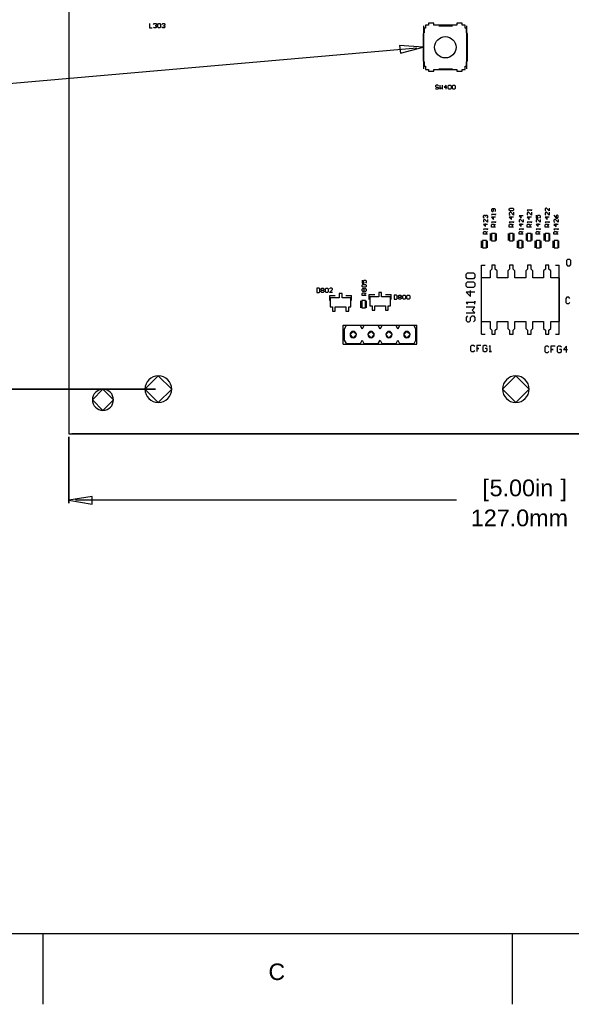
# Model space of a CAD drawing. Header units: inches. Extents: x 0 to 420, y -297 to 0.
# Tile 2 of 41: x 140 to 218, y -297 to -157. Entities that reach past the tile are written whole.
import ezdxf

# ---------------------------------------------------------------- set-up
doc = ezdxf.new("R2010")
doc.units = ezdxf.units.IN
doc.header["$MEASUREMENT"] = 0
doc.styles.add('Arial0', font='arial.ttf', dxfattribs={"height": 3.644212})

msp = doc.modelspace()

# ---------------------------------------------------------------- linework, layer by layer
at = {"color": 18, "true_color": 0x000000}
for p, q in [((147, -63.6), (147, -216)), ((158.43, -157.75), (158.43, -158.35)), ((159.03, -157.85), (159.13, -157.75)), ((159.13, -157.75), (159.33, -157.75)), ((159.33, -157.75), (159.43, -157.85)), ((159.43, -157.95), (159.33, -158.05)), ((159.43, -157.85), (159.43, -157.95)), ((159.43, -157.95), (159.43, -157.95)), ((159.43, -157.95), (159.43, -157.95)), ((159.43, -157.95), (159.43, -157.95)), ((159.62, -157.85), (159.72, -157.75)), ((159.62, -158.25), (159.62, -157.85)), ((159.72, -157.75), (159.92, -157.75)), ((159.92, -157.75), (160.02, -157.85)), ((160.02, -157.85), (160.02, -158.25)), ((160.22, -157.85), (160.32, -157.75)), ((160.32, -157.75), (160.52, -157.75)), ((160.52, -157.75), (160.62, -157.85)), ((160.62, -157.95), (160.52, -158.05)), ((160.62, -157.85), (160.62, -157.95)), ((160.62, -157.95), (160.62, -157.95)), ((160.62, -157.95), (160.62, -157.95)), ((160.62, -157.95), (160.62, -157.95)), ((198.1, -157.95), (197.68, -157.95)), ((197.68, -157.95), (197.68, -158.4)), ((198.85, -157.7), (198.1, -157.7)), ((198.1, -157.7), (198.1, -157.95)), ((198.85, -157.95), (198.85, -157.7)), ((202.1, -157.95), (198.85, -157.95)), ((202.85, -157.7), (202.1, -157.7)), ((202.1, -157.7), (202.1, -157.95)), ((202.85, -157.95), (202.85, -157.7)), ((203.28, -157.95), (202.85, -157.95)), ((203.28, -158.4), (203.28, -157.95)), ((158.43, -158.35), (158.83, -158.35)), ((159.13, -158.35), (159.03, -158.25)), ((159.33, -158.35), (159.13, -158.35)), ((159.33, -158.05), (159.23, -158.05)), ((159.23, -158.05), (159.33, -158.05)), ((159.33, -158.05), (159.43, -158.15)), ((159.43, -158.25), (159.33, -158.35)), ((159.43, -158.15), (159.43, -158.25)), ((159.72, -158.35), (159.62, -158.25)), ((159.92, -158.35), (159.72, -158.35)), ((160.02, -158.25), (159.92, -158.35)), ((160.32, -158.35), (160.22, -158.25)), ((160.52, -158.35), (160.32, -158.35)), ((160.52, -158.05), (160.42, -158.05)), ((160.42, -158.05), (160.52, -158.05)), ((160.52, -158.05), (160.62, -158.15)), ((160.62, -158.25), (160.52, -158.35)), ((160.62, -158.15), (160.62, -158.25)), ((197.34, -159.3), (197.33, -159.3)), ((197.33, -159.3), (197.33, -162.9)), ((197.36, -159.14), (197.34, -159.17)), ((197.34, -159.17), (197.34, -159.2)), ((197.34, -159.2), (197.34, -159.3)), ((197.37, -159.11), (197.36, -159.14)), ((197.4, -159.08), (197.37, -159.11)), ((197.43, -159.07), (197.4, -159.08)), ((197.43, -164.15), (197.43, -158.05)), ((197.46, -159.05), (197.43, -159.07)), ((197.48, -159.05), (197.46, -159.05)), ((197.68, -158.4), (197.48, -158.4)), ((197.48, -158.4), (197.48, -159.05)), ((199.58, -158.05), (201.48, -158.05)), ((203.48, -158.4), (203.28, -158.4)), ((203.48, -159.05), (203.48, -158.4)), ((203.49, -159.05), (203.48, -159.05)), ((203.52, -159.07), (203.49, -159.05)), ((203.52, -164.15), (203.52, -158.05)), ((203.55, -159.08), (203.52, -159.07)), ((203.58, -159.11), (203.55, -159.08)), ((203.59, -159.14), (203.58, -159.11)), ((203.61, -159.17), (203.59, -159.14)), ((203.61, -159.2), (203.61, -159.17)), ((203.61, -159.3), (203.61, -159.2)), ((203.62, -159.3), (203.61, -159.3)), ((203.62, -162.9), (203.62, -159.3)), ((197.33, -162.9), (197.34, -162.9)), ((197.34, -162.9), (197.34, -163)), ((197.34, -163), (197.34, -163.03)), ((197.34, -163.03), (197.36, -163.07)), ((197.36, -163.07), (197.37, -163.09)), ((197.37, -163.09), (197.4, -163.12)), ((197.4, -163.12), (197.43, -163.14)), ((197.43, -163.14), (197.46, -163.15)), ((197.46, -163.15), (197.48, -163.15)), ((197.48, -163.15), (197.48, -163.8)), ((203.48, -163.8), (203.48, -163.15)), ((203.48, -163.15), (203.49, -163.15)), ((203.49, -163.15), (203.52, -163.14)), ((203.52, -163.14), (203.55, -163.12)), ((203.55, -163.12), (203.58, -163.09)), ((203.58, -163.09), (203.59, -163.07)), ((203.59, -163.07), (203.61, -163.03)), ((203.61, -163), (203.61, -162.9)), ((203.61, -162.9), (203.62, -162.9)), ((203.61, -163.03), (203.61, -163)), ((197.48, -163.8), (197.68, -163.8)), ((197.68, -163.8), (197.68, -164.25)), ((197.68, -164.25), (198.1, -164.25)), ((198.1, -164.25), (198.1, -164.5)), ((198.1, -164.5), (198.85, -164.5)), ((198.85, -164.5), (198.85, -164.25)), ((198.85, -164.25), (202.1, -164.25)), ((199.58, -164.15), (201.48, -164.15)), ((202.1, -164.25), (202.1, -164.5)), ((202.1, -164.5), (202.85, -164.5)), ((202.85, -164.5), (202.85, -164.25)), ((202.85, -164.25), (203.28, -164.25)), ((203.28, -164.25), (203.28, -163.8)), ((203.28, -163.8), (203.48, -163.8)), ((199.2, -166.48), (199.1, -166.58)), ((199.1, -166.58), (199.1, -166.68)), ((199.1, -166.68), (199.2, -166.78)), ((199.2, -167.07), (199.1, -166.97)), ((199.4, -166.48), (199.2, -166.48)), ((199.2, -166.78), (199.4, -166.78)), ((199.4, -167.07), (199.2, -167.07)), ((199.5, -166.58), (199.4, -166.48)), ((199.4, -166.78), (199.5, -166.87)), ((199.5, -166.97), (199.4, -167.07)), ((199.5, -166.87), (199.5, -166.97)), ((199.7, -166.48), (199.7, -167.07)), ((199.7, -167.07), (199.9, -166.87)), ((199.9, -166.87), (200.1, -167.07)), ((200.1, -167.07), (200.1, -166.48)), ((200.6, -166.48), (200.3, -166.78)), ((200.3, -166.78), (200.7, -166.78)), ((200.6, -167.07), (200.6, -166.48)), ((200.9, -166.58), (201, -166.48)), ((200.9, -166.97), (200.9, -166.58)), ((201, -167.07), (200.9, -166.97)), ((201, -166.48), (201.2, -166.48)), ((201.2, -167.07), (201, -167.07)), ((201.2, -166.48), (201.3, -166.58)), ((201.3, -166.97), (201.2, -167.07)), ((201.3, -166.58), (201.3, -166.97)), ((201.5, -166.58), (201.6, -166.48)), ((201.5, -166.97), (201.5, -166.58)), ((201.6, -167.07), (201.5, -166.97)), ((201.6, -166.48), (201.8, -166.48)), ((201.8, -167.07), (201.6, -167.07)), ((201.8, -166.48), (201.9, -166.58)), ((201.9, -166.97), (201.8, -167.07)), ((201.9, -166.58), (201.9, -166.97)), ((207.13, -184.04), (207.03, -184.14)), ((207.03, -184.14), (207.03, -184.34)), ((207.03, -184.34), (207.13, -184.44)), ((207.52, -184.04), (207.13, -184.04)), ((207.13, -184.44), (207.23, -184.44)), ((207.23, -184.44), (207.32, -184.34)), ((207.32, -184.34), (207.32, -184.04)), ((207.62, -184.14), (207.52, -184.04)), ((207.52, -184.44), (207.62, -184.34)), ((207.62, -184.34), (207.62, -184.14)), ((209.57, -184.04), (209.67, -183.94)), ((209.57, -184.24), (209.57, -184.04)), ((209.67, -184.34), (209.57, -184.24)), ((209.67, -184.54), (209.57, -184.64)), ((209.67, -183.94), (210.06, -183.94)), ((210.06, -184.34), (209.67, -184.34)), ((209.77, -184.54), (209.67, -184.54)), ((210.16, -184.94), (209.77, -184.54)), ((210.06, -183.94), (210.16, -184.04)), ((210.16, -184.24), (210.06, -184.34)), ((210.16, -184.04), (210.16, -184.24)), ((210.16, -184.54), (210.16, -184.94)), ((212.7, -184.24), (212.11, -184.24)), ((212.11, -184.24), (212.11, -184.24)), ((212.11, -184.24), (212.21, -184.34)), ((212.21, -184.54), (212.11, -184.64)), ((212.31, -184.54), (212.21, -184.54)), ((212.7, -184.94), (212.31, -184.54)), ((212.7, -184.34), (212.7, -184.14)), ((212.7, -184.14), (212.7, -184.24)), ((212.7, -184.54), (212.7, -184.94)), ((214.75, -183.94), (214.65, -184.04)), ((214.65, -184.04), (214.65, -184.24)), ((214.65, -184.24), (214.75, -184.34)), ((214.75, -184.54), (214.65, -184.64)), ((214.85, -183.94), (214.75, -183.94)), ((214.85, -184.54), (214.75, -184.54)), ((215.24, -184.34), (214.85, -183.94)), ((215.24, -184.94), (214.85, -184.54)), ((215.24, -183.94), (215.24, -184.34)), ((215.24, -184.54), (215.24, -184.94)), ((205.88, -185.05), (205.98, -184.95)), ((205.88, -185.25), (205.88, -185.05)), ((205.98, -185.35), (205.88, -185.25)), ((205.98, -185.55), (205.88, -185.65)), ((205.88, -185.65), (205.88, -185.85)), ((205.88, -185.85), (205.98, -185.95)), ((205.98, -184.95), (206.08, -184.95)), ((206.08, -185.55), (205.98, -185.55)), ((206.08, -184.95), (206.08, -184.95)), ((206.08, -184.95), (206.08, -184.95)), ((206.08, -184.95), (206.08, -184.95)), ((206.08, -184.95), (206.18, -185.05)), ((206.48, -185.95), (206.08, -185.55)), ((206.18, -185.05), (206.28, -184.95)), ((206.18, -185.05), (206.18, -185.15)), ((206.18, -185.15), (206.18, -185.05)), ((206.28, -184.95), (206.38, -184.95)), ((206.38, -184.95), (206.48, -185.05)), ((206.48, -185.25), (206.38, -185.35)), ((206.48, -185.05), (206.48, -185.25)), ((206.48, -185.55), (206.48, -185.95)), ((207.62, -184.84), (207.03, -184.84)), ((207.03, -184.84), (207.03, -184.84)), ((207.03, -184.84), (207.13, -184.94)), ((207.62, -185.24), (207.03, -185.24)), ((207.03, -185.24), (207.32, -185.54)), ((207.62, -185.94), (207.03, -185.94)), ((207.03, -185.94), (207.03, -185.94)), ((207.03, -185.94), (207.13, -186.04)), ((207.32, -185.54), (207.32, -185.14)), ((207.62, -184.94), (207.62, -184.74)), ((207.62, -184.74), (207.62, -184.84)), ((207.62, -186.04), (207.62, -185.84)), ((207.62, -185.84), (207.62, -185.94)), ((209.57, -184.64), (209.57, -184.84)), ((209.57, -184.84), (209.67, -184.94)), ((210.16, -185.24), (209.57, -185.24)), ((209.57, -185.24), (209.86, -185.54)), ((210.16, -185.94), (209.57, -185.94)), ((209.57, -185.94), (209.57, -185.94)), ((209.57, -185.94), (209.67, -186.04)), ((209.86, -185.54), (209.86, -185.14)), ((210.16, -186.04), (210.16, -185.84)), ((210.16, -185.84), (210.16, -185.94)), ((211.56, -185.05), (210.96, -185.05)), ((210.96, -185.05), (211.26, -185.35)), ((211.06, -185.55), (210.96, -185.65)), ((210.96, -185.65), (210.96, -185.85)), ((210.96, -185.85), (211.06, -185.95)), ((211.16, -185.55), (211.06, -185.55)), ((211.56, -185.95), (211.16, -185.55)), ((211.26, -185.35), (211.26, -184.95)), ((211.56, -185.55), (211.56, -185.95)), ((212.11, -184.64), (212.11, -184.84)), ((212.11, -184.84), (212.21, -184.94)), ((212.7, -185.24), (212.11, -185.24)), ((212.11, -185.24), (212.4, -185.54)), ((212.7, -185.94), (212.11, -185.94)), ((212.11, -185.94), (212.11, -185.94)), ((212.11, -185.94), (212.21, -186.04)), ((212.4, -185.54), (212.4, -185.14)), ((212.7, -186.04), (212.7, -185.84)), ((212.7, -185.84), (212.7, -185.94)), ((213.38, -184.95), (213.38, -185.35)), ((213.38, -185.35), (213.67, -185.35)), ((213.48, -185.55), (213.38, -185.65)), ((213.38, -185.65), (213.38, -185.85)), ((213.38, -185.85), (213.48, -185.95)), ((213.58, -185.55), (213.48, -185.55)), ((213.58, -185.05), (213.67, -184.95)), ((213.58, -185.15), (213.58, -185.05)), ((213.67, -185.35), (213.58, -185.15)), ((213.97, -185.95), (213.58, -185.55)), ((213.67, -184.95), (213.87, -184.95)), ((213.87, -184.95), (213.97, -185.05)), ((213.97, -185.25), (213.87, -185.35)), ((213.97, -185.05), (213.97, -185.25)), ((213.97, -185.55), (213.97, -185.95)), ((214.65, -184.64), (214.65, -184.84)), ((214.65, -184.84), (214.75, -184.94)), ((215.24, -185.24), (214.65, -185.24)), ((214.65, -185.24), (214.94, -185.54)), ((215.24, -185.94), (214.65, -185.94)), ((214.65, -185.94), (214.65, -185.94)), ((214.65, -185.94), (214.75, -186.04)), ((214.94, -185.54), (214.94, -185.14)), ((215.24, -186.04), (215.24, -185.84)), ((215.24, -185.84), (215.24, -185.94)), ((215.92, -184.95), (216.02, -185.15)), ((216.02, -185.55), (215.92, -185.65)), ((215.92, -185.65), (215.92, -185.85)), ((215.92, -185.85), (216.02, -185.95)), ((216.02, -185.15), (216.21, -185.35)), ((216.12, -185.55), (216.02, -185.55)), ((216.51, -185.95), (216.12, -185.55)), ((216.31, -184.95), (216.21, -185.05)), ((216.21, -185.05), (216.21, -185.35)), ((216.21, -185.35), (216.41, -185.35)), ((216.41, -184.95), (216.31, -184.95)), ((216.51, -185.05), (216.41, -184.95)), ((216.41, -185.35), (216.51, -185.25)), ((216.51, -185.25), (216.51, -185.05)), ((216.51, -185.55), (216.51, -185.95)), ((206.48, -186.25), (205.88, -186.25)), ((205.88, -186.25), (206.18, -186.55)), ((206.48, -186.95), (205.88, -186.95)), ((205.88, -186.95), (205.88, -186.95)), ((205.88, -186.95), (205.98, -187.05)), ((205.88, -187.35), (205.98, -187.25)), ((205.98, -187.25), (206.18, -187.25)), ((206.18, -186.55), (206.18, -186.15)), ((206.18, -187.25), (206.28, -187.35)), ((206.28, -187.45), (206.48, -187.25)), ((206.48, -187.05), (206.48, -186.85)), ((206.48, -186.85), (206.48, -186.95)), ((207.03, -186.34), (207.13, -186.24)), ((207.03, -186.64), (207.03, -186.34)), ((207.62, -186.64), (207.03, -186.64)), ((207.13, -186.24), (207.32, -186.24)), ((207.32, -186.24), (207.42, -186.34)), ((207.42, -186.44), (207.62, -186.24)), ((207.42, -186.34), (207.42, -186.64)), ((209.57, -186.34), (209.67, -186.24)), ((209.57, -186.64), (209.57, -186.34)), ((210.16, -186.64), (209.57, -186.64)), ((209.67, -186.24), (209.86, -186.24)), ((209.86, -186.24), (209.96, -186.34)), ((209.96, -186.44), (210.16, -186.24)), ((209.96, -186.34), (209.96, -186.64)), ((211.56, -186.25), (210.96, -186.25)), ((210.96, -186.25), (211.26, -186.55)), ((211.56, -186.95), (210.96, -186.95)), ((210.96, -186.95), (210.96, -186.95)), ((210.96, -186.95), (211.06, -187.05)), ((210.96, -187.35), (211.06, -187.25)), ((211.06, -187.25), (211.26, -187.25)), ((211.26, -186.55), (211.26, -186.15)), ((211.26, -187.25), (211.36, -187.35)), ((211.36, -187.45), (211.56, -187.25)), ((211.56, -187.05), (211.56, -186.85)), ((211.56, -186.85), (211.56, -186.95)), ((212.11, -186.34), (212.21, -186.24)), ((212.11, -186.64), (212.11, -186.34)), ((212.7, -186.64), (212.11, -186.64)), ((212.21, -186.24), (212.4, -186.24)), ((212.4, -186.24), (212.5, -186.34)), ((212.5, -186.44), (212.7, -186.24)), ((212.5, -186.34), (212.5, -186.64)), ((213.97, -186.25), (213.38, -186.25)), ((213.38, -186.25), (213.67, -186.55)), ((213.97, -186.95), (213.38, -186.95)), ((213.38, -186.95), (213.38, -186.95)), ((213.38, -186.95), (213.48, -187.05)), ((213.38, -187.35), (213.48, -187.25)), ((213.48, -187.25), (213.67, -187.25)), ((213.67, -186.55), (213.67, -186.15)), ((213.67, -187.25), (213.77, -187.35)), ((213.77, -187.45), (213.97, -187.25)), ((213.97, -187.05), (213.97, -186.85)), ((213.97, -186.85), (213.97, -186.95)), ((214.65, -186.34), (214.75, -186.24)), ((214.65, -186.64), (214.65, -186.34)), ((215.24, -186.64), (214.65, -186.64)), ((214.75, -186.24), (214.94, -186.24)), ((214.94, -186.24), (215.04, -186.34)), ((215.04, -186.44), (215.24, -186.24)), ((215.04, -186.34), (215.04, -186.64)), ((216.51, -186.25), (215.92, -186.25)), ((215.92, -186.25), (216.21, -186.55)), ((216.51, -186.95), (215.92, -186.95)), ((215.92, -186.95), (215.92, -186.95)), ((215.92, -186.95), (216.02, -187.05)), ((215.92, -187.35), (216.02, -187.25)), ((216.02, -187.25), (216.21, -187.25)), ((216.21, -186.55), (216.21, -186.15)), ((216.21, -187.25), (216.31, -187.35)), ((216.31, -187.45), (216.51, -187.25)), ((216.51, -187.05), (216.51, -186.85)), ((216.51, -186.85), (216.51, -186.95)), ((205.64, -189.58), (205.64, -188.6)), ((206.33, -188.55), (205.78, -188.55)), ((205.78, -188.55), (205.78, -188.7)), ((205.78, -188.7), (205.78, -189.45)), ((205.88, -187.65), (205.88, -187.35)), ((206.48, -187.65), (205.88, -187.65)), ((206.28, -187.35), (206.28, -187.65)), ((206.33, -188.7), (206.33, -188.55)), ((206.33, -189.45), (206.33, -188.7)), ((206.46, -189.58), (206.46, -188.6)), ((206.91, -188.54), (206.91, -187.56)), ((207.6, -187.53), (207.05, -187.53)), ((207.05, -187.53), (207.05, -187.69)), ((207.05, -187.69), (207.05, -188.44)), ((207.05, -188.44), (207.05, -188.59)), ((207.05, -188.59), (207.6, -188.59)), ((207.6, -187.69), (207.6, -187.53)), ((207.6, -188.44), (207.6, -187.69)), ((207.6, -188.59), (207.6, -188.44)), ((207.73, -188.54), (207.73, -187.56)), ((209.45, -188.54), (209.45, -187.56)), ((210.14, -187.53), (209.59, -187.53)), ((209.59, -187.53), (209.59, -187.69)), ((209.59, -187.69), (209.59, -188.44)), ((209.59, -188.44), (209.59, -188.59)), ((209.59, -188.59), (210.14, -188.59)), ((210.14, -187.69), (210.14, -187.53)), ((210.14, -188.44), (210.14, -187.69)), ((210.14, -188.59), (210.14, -188.44)), ((210.27, -188.54), (210.27, -187.56)), ((210.72, -189.58), (210.72, -188.6)), ((211.41, -188.55), (210.86, -188.55)), ((210.86, -188.55), (210.86, -188.7)), ((210.86, -188.7), (210.86, -189.45)), ((210.96, -187.65), (210.96, -187.35)), ((211.56, -187.65), (210.96, -187.65)), ((211.36, -187.35), (211.36, -187.65)), ((211.41, -188.7), (211.41, -188.55)), ((211.41, -189.45), (211.41, -188.7)), ((211.54, -189.58), (211.54, -188.6)), ((211.99, -188.54), (211.99, -187.56)), ((212.68, -187.53), (212.13, -187.53)), ((212.13, -187.53), (212.13, -187.69)), ((212.13, -187.69), (212.13, -188.44)), ((212.13, -188.44), (212.13, -188.59)), ((212.13, -188.59), (212.68, -188.59)), ((212.68, -187.69), (212.68, -187.53)), ((212.68, -188.44), (212.68, -187.69)), ((212.68, -188.59), (212.68, -188.44)), ((212.81, -188.54), (212.81, -187.56)), ((213.26, -189.58), (213.26, -188.6)), ((213.38, -187.65), (213.38, -187.35)), ((213.97, -187.65), (213.38, -187.65)), ((213.95, -188.55), (213.4, -188.55)), ((213.4, -188.55), (213.4, -188.7)), ((213.4, -188.7), (213.4, -189.45)), ((213.77, -187.35), (213.77, -187.65)), ((213.95, -188.7), (213.95, -188.55)), ((213.95, -189.45), (213.95, -188.7)), ((214.08, -189.58), (214.08, -188.6)), ((214.53, -188.54), (214.53, -187.56)), ((215.22, -187.53), (214.67, -187.53)), ((214.67, -187.53), (214.67, -187.69)), ((214.67, -187.69), (214.67, -188.44)), ((214.67, -188.44), (214.67, -188.59)), ((214.67, -188.59), (215.22, -188.59)), ((215.22, -187.69), (215.22, -187.53)), ((215.22, -188.44), (215.22, -187.69)), ((215.22, -188.59), (215.22, -188.44)), ((215.35, -188.54), (215.35, -187.56)), ((215.8, -189.58), (215.8, -188.6)), ((215.92, -187.65), (215.92, -187.35)), ((216.51, -187.65), (215.92, -187.65)), ((216.49, -188.55), (215.94, -188.55)), ((215.94, -188.55), (215.94, -188.7)), ((215.94, -188.7), (215.94, -189.45)), ((216.31, -187.35), (216.31, -187.65)), ((216.49, -188.7), (216.49, -188.55)), ((216.49, -189.45), (216.49, -188.7)), ((216.62, -189.58), (216.62, -188.6)), ((205.78, -189.45), (205.78, -189.6)), ((205.78, -189.6), (206.33, -189.6)), ((206.33, -189.6), (206.33, -189.45)), ((210.86, -189.45), (210.86, -189.6)), ((210.86, -189.6), (211.41, -189.6)), ((211.41, -189.6), (211.41, -189.45)), ((213.4, -189.45), (213.4, -189.6)), ((213.4, -189.6), (213.95, -189.6)), ((213.95, -189.6), (213.95, -189.45)), ((215.94, -189.45), (215.94, -189.6)), ((215.94, -189.6), (216.49, -189.6)), ((216.49, -189.6), (216.49, -189.45)), ((217.85, -191.23), (217.7, -191.38)), ((217.7, -191.38), (217.7, -191.97)), ((218.15, -191.23), (217.85, -191.23)), ((218.3, -191.38), (218.15, -191.23)), ((218.3, -191.97), (218.3, -191.38)), ((205.64, -201.85), (205.64, -192.05)), ((205.64, -192.05), (206.14, -192.05)), ((207.08, -192.61), (206.83, -192.86)), ((206.83, -192.86), (206.83, -193.85)), ((207.58, -192.05), (207.08, -192.05)), ((207.08, -192.05), (207.08, -192.61)), ((207.58, -192.61), (207.58, -192.05)), ((207.83, -192.86), (207.58, -192.61)), ((207.83, -193.85), (207.83, -192.86)), ((209.62, -192.61), (209.37, -192.86)), ((209.37, -192.86), (209.37, -193.85)), ((210.12, -192.05), (209.62, -192.05)), ((209.62, -192.05), (209.62, -192.61)), ((210.12, -192.61), (210.12, -192.05)), ((210.37, -192.86), (210.12, -192.61)), ((210.37, -193.85), (210.37, -192.86)), ((212.16, -192.61), (211.91, -192.86)), ((211.91, -192.86), (211.91, -193.85)), ((212.66, -192.05), (212.16, -192.05)), ((212.16, -192.05), (212.16, -192.61)), ((212.66, -192.61), (212.66, -192.05)), ((212.91, -192.86), (212.66, -192.61)), ((212.91, -193.85), (212.91, -192.86)), ((214.7, -192.61), (214.45, -192.86)), ((214.45, -192.86), (214.45, -193.85)), ((215.2, -192.05), (214.7, -192.05)), ((214.7, -192.05), (214.7, -192.61)), ((215.2, -192.61), (215.2, -192.05)), ((215.45, -192.86), (215.2, -192.61)), ((215.45, -193.85), (215.45, -192.86)), ((216.14, -192.05), (216.64, -192.05)), ((216.64, -201.85), (216.64, -192.05)), ((217.7, -191.97), (217.85, -192.12)), ((217.85, -192.12), (218.15, -192.12)), ((218.15, -192.12), (218.3, -191.97)), ((188.65, -194.18), (188.65, -194.58)), ((188.85, -194.28), (188.95, -194.18)), ((188.85, -194.38), (188.85, -194.28)), ((188.95, -194.18), (189.15, -194.18)), ((189.15, -194.18), (189.25, -194.28)), ((189.25, -194.28), (189.25, -194.48)), ((203.43, -193.33), (203.64, -193.12)), ((203.43, -193.75), (203.43, -193.33)), ((203.64, -193.97), (203.43, -193.75)), ((203.64, -193.12), (204.48, -193.12)), ((204.48, -193.97), (203.64, -193.97)), ((204.48, -193.12), (204.69, -193.33)), ((204.69, -193.75), (204.48, -193.97)), ((204.69, -193.33), (204.69, -193.75)), ((206.83, -193.85), (205.59, -193.85)), ((205.59, -193.85), (205.59, -200.05)), ((209.37, -193.85), (207.83, -193.85)), ((211.91, -193.85), (210.37, -193.85)), ((214.45, -193.85), (212.91, -193.85)), ((216.69, -193.85), (215.45, -193.85)), ((216.69, -200.05), (216.69, -193.85)), ((182.23, -195.31), (182.23, -195.91)), ((182.53, -195.31), (182.23, -195.31)), ((182.63, -195.41), (182.53, -195.31)), ((182.63, -195.81), (182.63, -195.41)), ((182.83, -195.41), (182.93, -195.31)), ((182.83, -195.51), (182.83, -195.41)), ((182.93, -195.61), (182.83, -195.51)), ((182.83, -195.71), (182.93, -195.61)), ((182.83, -195.81), (182.83, -195.71)), ((182.93, -195.31), (183.13, -195.31)), ((182.93, -195.61), (183.13, -195.61)), ((183.13, -195.31), (183.23, -195.41)), ((183.23, -195.51), (183.13, -195.61)), ((183.13, -195.61), (183.23, -195.71)), ((183.23, -195.41), (183.23, -195.51)), ((183.23, -195.71), (183.23, -195.81)), ((183.43, -195.41), (183.53, -195.31)), ((183.43, -195.81), (183.43, -195.41)), ((183.53, -195.31), (183.73, -195.31)), ((183.73, -195.31), (183.83, -195.41)), ((183.83, -195.41), (183.83, -195.81)), ((184.13, -195.31), (184.03, -195.41)), ((184.03, -195.91), (184.43, -195.51)), ((184.33, -195.31), (184.13, -195.31)), ((184.43, -195.41), (184.33, -195.31)), ((184.43, -195.51), (184.43, -195.41)), ((188.65, -194.58), (188.95, -194.58)), ((188.65, -194.88), (188.75, -194.78)), ((188.65, -195.08), (188.65, -194.88)), ((188.75, -195.18), (188.65, -195.08)), ((188.65, -195.47), (188.75, -195.37)), ((188.65, -195.67), (188.65, -195.47)), ((188.75, -195.77), (188.65, -195.67)), ((188.75, -194.78), (189.15, -194.78)), ((189.15, -195.18), (188.75, -195.18)), ((188.75, -195.37), (188.85, -195.37)), ((188.95, -194.58), (188.85, -194.38)), ((188.85, -195.37), (188.95, -195.47)), ((188.95, -195.67), (188.85, -195.77)), ((188.95, -195.47), (189.05, -195.37)), ((188.95, -195.67), (188.95, -195.47)), ((189.05, -195.77), (188.95, -195.67)), ((189.05, -195.37), (189.15, -195.37)), ((189.25, -194.48), (189.15, -194.58)), ((189.15, -194.78), (189.25, -194.88)), ((189.25, -195.08), (189.15, -195.18)), ((189.15, -195.37), (189.25, -195.47)), ((189.25, -195.67), (189.15, -195.77)), ((189.25, -194.88), (189.25, -195.08)), ((189.25, -195.47), (189.25, -195.67)), ((203.43, -194.6), (203.64, -194.39)), ((203.43, -195.02), (203.43, -194.6)), ((203.64, -195.23), (203.43, -195.02)), ((203.64, -194.39), (204.48, -194.39)), ((204.48, -195.23), (203.64, -195.23)), ((204.06, -196.5), (204.06, -195.66)), ((204.48, -194.39), (204.69, -194.6)), ((204.69, -195.02), (204.48, -195.23)), ((204.69, -194.6), (204.69, -195.02)), ((182.23, -195.91), (182.53, -195.91)), ((182.53, -195.91), (182.63, -195.81)), ((182.93, -195.91), (182.83, -195.81)), ((183.13, -195.91), (182.93, -195.91)), ((183.23, -195.81), (183.13, -195.91)), ((183.53, -195.91), (183.43, -195.81)), ((183.73, -195.91), (183.53, -195.91)), ((183.83, -195.81), (183.73, -195.91)), ((184.43, -195.91), (184.03, -195.91)), ((184.05, -197.04), (184.05, -196.35)), ((184.05, -196.35), (184.85, -196.35)), ((185.4, -196.66), (184.12, -196.66)), ((184.12, -196.66), (184.12, -197.97)), ((185.8, -196.07), (185.4, -196.07)), ((185.4, -196.07), (185.4, -196.27)), ((185.4, -196.27), (185.4, -196.34)), ((185.4, -196.34), (185.4, -196.34)), ((185.4, -196.34), (185.4, -196.55)), ((185.4, -196.55), (185.4, -196.66)), ((185.8, -196.27), (185.8, -196.07)), ((185.8, -196.34), (185.8, -196.27)), ((185.8, -196.55), (185.8, -196.34)), ((185.8, -196.34), (185.8, -196.34)), ((185.8, -196.66), (185.8, -196.55)), ((187.07, -196.66), (185.8, -196.66)), ((186.35, -196.35), (187.15, -196.35)), ((187.07, -197.97), (187.07, -196.66)), ((187.15, -197.04), (187.15, -196.35)), ((188.47, -198.08), (188.47, -197.1)), ((189.15, -197.05), (188.6, -197.05)), ((188.6, -197.05), (188.6, -197.2)), ((188.65, -196.07), (188.75, -195.97)), ((188.65, -196.37), (188.65, -196.07)), ((189.25, -196.37), (188.65, -196.37)), ((188.85, -195.77), (188.75, -195.77)), ((188.75, -195.97), (188.95, -195.97)), ((188.95, -195.97), (189.05, -196.07)), ((189.15, -195.77), (189.05, -195.77)), ((189.05, -196.17), (189.25, -195.97)), ((189.05, -196.07), (189.05, -196.37)), ((189.15, -197.2), (189.15, -197.05)), ((189.29, -198.08), (189.29, -197.1)), ((189.67, -196.91), (189.67, -196.21)), ((189.67, -196.21), (190.47, -196.21)), ((191.02, -196.52), (189.75, -196.52)), ((189.75, -196.52), (189.75, -197.84)), ((191.42, -195.94), (191.02, -195.94)), ((191.02, -195.94), (191.02, -196.14)), ((191.02, -196.14), (191.02, -196.2)), ((191.02, -196.2), (191.02, -196.21)), ((191.02, -196.21), (191.02, -196.41)), ((191.02, -196.41), (191.02, -196.52)), ((191.42, -196.14), (191.42, -195.94)), ((191.42, -196.2), (191.42, -196.14)), ((191.42, -196.21), (191.42, -196.2)), ((191.42, -196.41), (191.42, -196.21)), ((191.42, -196.52), (191.42, -196.41)), ((192.7, -196.52), (191.42, -196.52)), ((191.97, -196.21), (192.78, -196.21)), ((192.7, -197.84), (192.7, -196.52)), ((192.78, -196.91), (192.78, -196.21)), ((193.23, -196.28), (193.23, -196.87)), ((193.53, -196.28), (193.23, -196.28)), ((193.23, -196.87), (193.53, -196.87)), ((193.63, -196.38), (193.53, -196.28)), ((193.53, -196.87), (193.63, -196.77)), ((193.63, -196.77), (193.63, -196.38)), ((193.83, -196.38), (193.93, -196.28)), ((193.83, -196.48), (193.83, -196.38)), ((193.93, -196.58), (193.83, -196.48)), ((193.83, -196.67), (193.93, -196.58)), ((193.83, -196.77), (193.83, -196.67)), ((193.93, -196.87), (193.83, -196.77)), ((193.93, -196.28), (194.13, -196.28)), ((193.93, -196.58), (194.13, -196.58)), ((194.13, -196.87), (193.93, -196.87)), ((194.13, -196.28), (194.23, -196.38)), ((194.23, -196.48), (194.13, -196.58)), ((194.13, -196.58), (194.23, -196.67)), ((194.23, -196.77), (194.13, -196.87)), ((194.23, -196.38), (194.23, -196.48)), ((194.23, -196.67), (194.23, -196.77)), ((194.42, -196.38), (194.52, -196.28)), ((194.42, -196.77), (194.42, -196.38)), ((194.52, -196.87), (194.42, -196.77)), ((194.52, -196.28), (194.72, -196.28)), ((194.72, -196.87), (194.52, -196.87)), ((194.72, -196.28), (194.82, -196.38)), ((194.82, -196.77), (194.72, -196.87)), ((194.82, -196.38), (194.82, -196.77)), ((195.02, -196.38), (195.12, -196.28)), ((195.02, -196.77), (195.02, -196.38)), ((195.12, -196.87), (195.02, -196.77)), ((195.12, -196.28), (195.32, -196.28)), ((195.32, -196.87), (195.12, -196.87)), ((195.32, -196.28), (195.42, -196.38)), ((195.42, -196.77), (195.32, -196.87)), ((195.42, -196.38), (195.42, -196.77)), ((204.69, -195.87), (203.43, -195.87)), ((203.43, -195.87), (204.06, -196.5)), ((217.73, -196.61), (217.58, -196.76)), ((217.58, -196.76), (217.58, -197.35)), ((218.02, -196.61), (217.73, -196.61)), ((218.17, -196.76), (218.02, -196.61)), ((184.12, -197.97), (184.45, -197.97)), ((184.45, -197.97), (184.45, -198.08)), ((184.45, -198.08), (184.45, -198.29)), ((184.45, -198.29), (184.45, -198.35)), ((184.45, -198.35), (184.45, -198.56)), ((184.85, -198.08), (184.85, -197.97)), ((184.85, -197.97), (186.35, -197.97)), ((184.85, -198.29), (184.85, -198.08)), ((184.85, -198.35), (184.85, -198.29)), ((184.85, -198.56), (184.85, -198.35)), ((186.35, -197.97), (186.35, -198.08)), ((186.35, -198.08), (186.35, -198.29)), ((186.35, -198.29), (186.35, -198.35)), ((186.35, -198.35), (186.35, -198.56)), ((186.75, -198.08), (186.75, -197.97)), ((186.75, -197.97), (187.07, -197.97)), ((186.75, -198.29), (186.75, -198.08)), ((186.75, -198.35), (186.75, -198.29)), ((186.75, -198.56), (186.75, -198.35)), ((188.6, -197.2), (188.6, -197.95)), ((188.6, -197.95), (188.6, -198.1)), ((188.6, -198.1), (189.15, -198.1)), ((189.15, -197.95), (189.15, -197.2)), ((189.15, -198.1), (189.15, -197.95)), ((189.75, -197.84), (190.07, -197.84)), ((190.07, -197.84), (190.07, -197.95)), ((190.07, -197.95), (190.07, -198.15)), ((190.07, -198.15), (190.07, -198.22)), ((190.07, -198.22), (190.07, -198.42)), ((190.07, -198.42), (190.47, -198.42)), ((190.47, -197.95), (190.47, -197.84)), ((190.47, -197.84), (191.97, -197.84)), ((190.47, -198.15), (190.47, -197.95)), ((190.47, -198.22), (190.47, -198.15)), ((190.47, -198.42), (190.47, -198.22)), ((191.97, -197.84), (191.97, -197.95)), ((191.97, -197.95), (191.97, -198.15)), ((191.97, -198.15), (191.97, -198.22)), ((191.97, -198.22), (191.97, -198.42)), ((191.97, -198.42), (192.37, -198.42)), ((192.37, -197.95), (192.37, -197.84)), ((192.37, -197.84), (192.7, -197.84)), ((192.37, -198.15), (192.37, -197.95)), ((192.37, -198.22), (192.37, -198.15)), ((192.37, -198.42), (192.37, -198.22)), ((204.69, -197.35), (203.43, -197.35)), ((203.43, -197.35), (203.43, -197.35)), ((203.43, -197.35), (203.64, -197.56)), ((204.69, -197.99), (203.43, -197.99)), ((204.27, -198.41), (204.69, -197.99)), ((204.69, -198.83), (204.27, -198.41)), ((204.69, -197.56), (204.69, -197.14)), ((204.69, -197.14), (204.69, -197.35)), ((217.58, -197.35), (217.73, -197.5)), ((217.73, -197.5), (218.02, -197.5)), ((218.02, -197.5), (218.17, -197.35)), ((184.45, -198.56), (184.85, -198.56)), ((186.35, -198.56), (186.75, -198.56)), ((203.43, -198.83), (204.69, -198.83)), ((203.64, -199.25), (203.43, -199.47)), ((203.43, -199.47), (203.43, -199.89)), ((203.43, -199.89), (203.64, -200.1)), ((203.85, -200.1), (204.06, -199.89)), ((204.06, -199.47), (204.27, -199.25)), ((204.06, -199.89), (204.06, -199.47)), ((204.27, -199.25), (204.48, -199.25)), ((204.48, -199.25), (204.69, -199.47)), ((204.69, -199.89), (204.48, -200.1)), ((204.69, -199.47), (204.69, -199.89)), ((185.97, -200.56), (196.43, -200.56)), ((185.97, -203.25), (185.97, -200.56)), ((186.37, -200.63), (186.12, -201.13)), ((186.12, -201.13), (186.12, -202.67)), ((188.41, -200.63), (186.37, -200.63)), ((188.66, -201.13), (188.41, -200.63)), ((188.91, -200.63), (188.66, -201.13)), ((190.95, -200.63), (188.91, -200.63)), ((191.2, -201.13), (190.95, -200.63)), ((191.45, -200.63), (191.2, -201.13)), ((193.49, -200.63), (191.45, -200.63)), ((193.74, -201.13), (193.49, -200.63)), ((193.99, -200.63), (193.74, -201.13)), ((196.03, -200.63), (193.99, -200.63)), ((196.28, -201.13), (196.03, -200.63)), ((196.28, -202.67), (196.28, -201.13)), ((196.43, -203.25), (196.43, -200.56)), ((203.64, -200.1), (203.85, -200.1)), ((205.59, -200.05), (206.83, -200.05)), ((206.83, -200.05), (206.83, -201.04)), ((206.83, -201.04), (207.08, -201.29)), ((207.08, -201.29), (207.08, -201.85)), ((207.58, -201.29), (207.83, -201.04)), ((207.58, -201.85), (207.58, -201.29)), ((207.83, -201.04), (207.83, -200.05)), ((207.83, -200.05), (209.37, -200.05)), ((209.37, -200.05), (209.37, -201.04)), ((209.37, -201.04), (209.62, -201.29)), ((209.62, -201.29), (209.62, -201.85)), ((210.12, -201.29), (210.37, -201.04)), ((210.12, -201.85), (210.12, -201.29)), ((210.37, -201.04), (210.37, -200.05)), ((210.37, -200.05), (211.91, -200.05)), ((211.91, -200.05), (211.91, -201.04)), ((211.91, -201.04), (212.16, -201.29)), ((212.16, -201.29), (212.16, -201.85)), ((212.66, -201.29), (212.91, -201.04)), ((212.66, -201.85), (212.66, -201.29)), ((212.91, -201.04), (212.91, -200.05)), ((212.91, -200.05), (214.45, -200.05)), ((214.45, -200.05), (214.45, -201.04)), ((214.45, -201.04), (214.7, -201.29)), ((214.7, -201.29), (214.7, -201.85)), ((215.2, -201.29), (215.45, -201.04)), ((215.2, -201.85), (215.2, -201.29)), ((215.45, -201.04), (215.45, -200.05)), ((215.45, -200.05), (216.69, -200.05)), ((186.12, -202.67), (186.37, -203.17)), ((187.39, -201.45), (186.94, -201.9)), ((186.94, -201.9), (187.39, -202.35)), ((187.84, -201.9), (187.39, -201.45)), ((187.39, -202.35), (187.84, -201.9)), ((188.41, -203.17), (188.66, -202.67)), ((188.66, -202.67), (188.91, -203.17)), ((189.93, -201.45), (189.48, -201.9)), ((189.48, -201.9), (189.93, -202.35)), ((190.38, -201.9), (189.93, -201.45)), ((189.93, -202.35), (190.38, -201.9)), ((190.95, -203.17), (191.2, -202.67)), ((191.2, -202.67), (191.45, -203.17)), ((192.47, -201.45), (192.02, -201.9)), ((192.02, -201.9), (192.47, -202.35)), ((192.92, -201.9), (192.47, -201.45)), ((192.47, -202.35), (192.92, -201.9)), ((193.49, -203.17), (193.74, -202.67)), ((193.74, -202.67), (193.99, -203.17)), ((195.01, -201.45), (194.56, -201.9)), ((194.56, -201.9), (195.01, -202.35)), ((195.46, -201.9), (195.01, -201.45)), ((195.01, -202.35), (195.46, -201.9)), ((196.03, -203.17), (196.28, -202.67)), ((205.64, -201.85), (206.14, -201.85)), ((207.08, -201.85), (207.58, -201.85)), ((209.62, -201.85), (210.12, -201.85)), ((212.16, -201.85), (212.66, -201.85)), ((214.7, -201.85), (215.2, -201.85)), ((216.14, -201.85), (216.64, -201.85)), ((185.97, -203.25), (196.43, -203.25)), ((186.37, -203.17), (188.41, -203.17)), ((188.91, -203.17), (190.95, -203.17)), ((191.45, -203.17), (193.49, -203.17)), ((193.99, -203.17), (196.03, -203.17)), ((204.2, -203.43), (204.05, -203.58)), ((204.05, -203.58), (204.05, -204.17)), ((204.5, -203.43), (204.2, -203.43)), ((204.65, -203.58), (204.5, -203.43)), ((205.53, -203.43), (204.94, -203.43)), ((204.94, -203.43), (204.94, -203.88)), ((204.94, -203.88), (205.24, -203.88)), ((205.24, -203.88), (204.94, -203.88)), ((204.94, -203.88), (204.94, -204.32)), ((205.98, -203.43), (205.83, -203.58)), ((205.83, -203.58), (205.83, -204.17)), ((206.27, -203.43), (205.98, -203.43)), ((206.42, -203.88), (206.13, -203.88)), ((206.42, -203.58), (206.27, -203.43)), ((206.42, -204.17), (206.42, -203.88)), ((206.87, -203.43), (206.72, -203.58)), ((206.87, -204.32), (206.87, -203.43)), ((206.87, -203.43), (206.87, -203.43)), ((214.75, -203.56), (214.6, -203.71)), ((214.6, -203.71), (214.6, -204.3)), ((215.05, -203.56), (214.75, -203.56)), ((215.2, -203.71), (215.05, -203.56)), ((216.08, -203.56), (215.49, -203.56)), ((215.49, -203.56), (215.49, -204)), ((215.49, -204), (215.79, -204)), ((215.79, -204), (215.49, -204)), ((215.49, -204), (215.49, -204.45)), ((216.53, -203.56), (216.38, -203.71)), ((216.38, -203.71), (216.38, -204.3)), ((216.82, -203.56), (216.53, -203.56)), ((216.97, -204), (216.68, -204)), ((216.97, -203.71), (216.82, -203.56)), ((216.97, -204.3), (216.97, -204)), ((217.71, -203.56), (217.27, -204)), ((217.27, -204), (217.86, -204)), ((217.71, -204.45), (217.71, -203.56)), ((204.05, -204.17), (204.2, -204.32)), ((204.2, -204.32), (204.5, -204.32)), ((204.5, -204.32), (204.65, -204.17)), ((205.83, -204.17), (205.98, -204.32)), ((205.98, -204.32), (206.27, -204.32)), ((206.27, -204.32), (206.42, -204.17)), ((206.72, -204.32), (207.02, -204.32)), ((207.02, -204.32), (206.87, -204.32)), ((214.6, -204.3), (214.75, -204.45)), ((214.75, -204.45), (215.05, -204.45)), ((215.05, -204.45), (215.2, -204.3)), ((216.38, -204.3), (216.53, -204.45)), ((216.53, -204.45), (216.82, -204.45)), ((216.82, -204.45), (216.97, -204.3)), ((159.7, -207.75), (157.8, -209.65)), ((161.6, -209.65), (159.7, -207.75)), ((210.5, -207.75), (208.6, -209.65)), ((212.4, -209.65), (210.5, -207.75)), ((151.83, -209.67), (150.33, -211.17)), ((153.33, -211.17), (151.83, -209.67)), ((157.8, -209.65), (159.7, -211.55)), ((159.7, -211.55), (161.6, -209.65)), ((208.6, -209.65), (210.5, -211.55)), ((210.5, -211.55), (212.4, -209.65)), ((150.33, -211.17), (151.83, -212.67)), ((151.83, -212.67), (153.33, -211.17)), ((147, -216), (274, -216)), ((410, -287), (10, -287)), ((143.33, -297), (143.33, -287)), ((210, -297), (210, -287))]:
    msp.add_line(p, q, dxfattribs=at)
at = {"color": 7, "true_color": 0xffffff}
for p, q in [((147, -63.6), (147, -216)), ((198.1, -157.95), (197.68, -157.95)), ((197.68, -157.95), (197.68, -158.4)), ((198.85, -157.7), (198.1, -157.7)), ((198.1, -157.7), (198.1, -157.95)), ((198.85, -157.95), (198.85, -157.7)), ((202.1, -157.95), (198.85, -157.95)), ((202.85, -157.7), (202.1, -157.7)), ((202.1, -157.7), (202.1, -157.95)), ((202.85, -157.95), (202.85, -157.7)), ((203.28, -157.95), (202.85, -157.95)), ((203.28, -158.4), (203.28, -157.95)), ((197.34, -159.3), (197.33, -159.3)), ((197.33, -159.3), (197.33, -162.9)), ((197.36, -159.14), (197.34, -159.17)), ((197.34, -159.17), (197.34, -159.2)), ((197.34, -159.2), (197.34, -159.3)), ((197.37, -159.11), (197.36, -159.14)), ((197.4, -159.08), (197.37, -159.11)), ((197.43, -159.07), (197.4, -159.08)), ((197.46, -159.05), (197.43, -159.07)), ((197.48, -159.05), (197.46, -159.05)), ((197.68, -158.4), (197.48, -158.4)), ((197.48, -158.4), (197.48, -159.05)), ((203.48, -158.4), (203.28, -158.4)), ((203.48, -159.05), (203.48, -158.4)), ((203.49, -159.05), (203.48, -159.05)), ((203.52, -159.07), (203.49, -159.05)), ((203.55, -159.08), (203.52, -159.07)), ((203.58, -159.11), (203.55, -159.08)), ((203.59, -159.14), (203.58, -159.11)), ((203.61, -159.17), (203.59, -159.14)), ((203.61, -159.2), (203.61, -159.17)), ((203.61, -159.3), (203.61, -159.2)), ((203.62, -159.3), (203.61, -159.3)), ((203.62, -162.9), (203.62, -159.3)), ((197.33, -162.9), (197.34, -162.9)), ((197.34, -162.9), (197.34, -163)), ((197.34, -163), (197.34, -163.03)), ((197.34, -163.03), (197.36, -163.07)), ((197.36, -163.07), (197.37, -163.09)), ((197.37, -163.09), (197.4, -163.12)), ((197.4, -163.12), (197.43, -163.14)), ((197.43, -163.14), (197.46, -163.15)), ((197.46, -163.15), (197.48, -163.15)), ((197.48, -163.15), (197.48, -163.8)), ((203.48, -163.8), (203.48, -163.15)), ((203.48, -163.15), (203.49, -163.15)), ((203.49, -163.15), (203.52, -163.14)), ((203.52, -163.14), (203.55, -163.12)), ((203.55, -163.12), (203.58, -163.09)), ((203.58, -163.09), (203.59, -163.07)), ((203.59, -163.07), (203.61, -163.03)), ((203.61, -163), (203.61, -162.9)), ((203.61, -162.9), (203.62, -162.9)), ((203.61, -163.03), (203.61, -163)), ((197.48, -163.8), (197.68, -163.8)), ((197.68, -163.8), (197.68, -164.25)), ((197.68, -164.25), (198.1, -164.25)), ((198.1, -164.25), (198.1, -164.5)), ((198.1, -164.5), (198.85, -164.5)), ((198.85, -164.5), (198.85, -164.25)), ((198.85, -164.25), (202.1, -164.25)), ((202.1, -164.25), (202.1, -164.5)), ((202.1, -164.5), (202.85, -164.5)), ((202.85, -164.5), (202.85, -164.25)), ((202.85, -164.25), (203.28, -164.25)), ((203.28, -164.25), (203.28, -163.8)), ((203.28, -163.8), (203.48, -163.8)), ((206.33, -188.55), (205.78, -188.55)), ((205.78, -188.55), (205.78, -188.7)), ((205.78, -188.7), (205.78, -189.45)), ((206.33, -188.7), (206.33, -188.55)), ((206.33, -189.45), (206.33, -188.7)), ((207.6, -187.53), (207.05, -187.53)), ((207.05, -187.53), (207.05, -187.69)), ((207.05, -187.69), (207.05, -188.44)), ((207.05, -188.44), (207.05, -188.59)), ((207.05, -188.59), (207.6, -188.59)), ((207.6, -187.69), (207.6, -187.53)), ((207.6, -188.44), (207.6, -187.69)), ((207.6, -188.59), (207.6, -188.44)), ((210.14, -187.53), (209.59, -187.53)), ((209.59, -187.53), (209.59, -187.69)), ((209.59, -187.69), (209.59, -188.44)), ((209.59, -188.44), (209.59, -188.59)), ((209.59, -188.59), (210.14, -188.59)), ((210.14, -187.69), (210.14, -187.53)), ((210.14, -188.44), (210.14, -187.69)), ((210.14, -188.59), (210.14, -188.44)), ((211.41, -188.55), (210.86, -188.55)), ((210.86, -188.55), (210.86, -188.7)), ((210.86, -188.7), (210.86, -189.45)), ((211.41, -188.7), (211.41, -188.55)), ((211.41, -189.45), (211.41, -188.7)), ((212.68, -187.53), (212.13, -187.53)), ((212.13, -187.53), (212.13, -187.69)), ((212.13, -187.69), (212.13, -188.44)), ((212.13, -188.44), (212.13, -188.59)), ((212.13, -188.59), (212.68, -188.59)), ((212.68, -187.69), (212.68, -187.53)), ((212.68, -188.44), (212.68, -187.69)), ((212.68, -188.59), (212.68, -188.44)), ((213.95, -188.55), (213.4, -188.55)), ((213.4, -188.55), (213.4, -188.7)), ((213.4, -188.7), (213.4, -189.45)), ((213.95, -188.7), (213.95, -188.55)), ((213.95, -189.45), (213.95, -188.7)), ((215.22, -187.53), (214.67, -187.53)), ((214.67, -187.53), (214.67, -187.69)), ((214.67, -187.69), (214.67, -188.44)), ((214.67, -188.44), (214.67, -188.59)), ((214.67, -188.59), (215.22, -188.59)), ((215.22, -187.69), (215.22, -187.53)), ((215.22, -188.44), (215.22, -187.69)), ((215.22, -188.59), (215.22, -188.44)), ((216.49, -188.55), (215.94, -188.55)), ((215.94, -188.55), (215.94, -188.7)), ((215.94, -188.7), (215.94, -189.45)), ((216.49, -188.7), (216.49, -188.55)), ((216.49, -189.45), (216.49, -188.7)), ((205.78, -189.45), (205.78, -189.6)), ((205.78, -189.6), (206.33, -189.6)), ((206.33, -189.6), (206.33, -189.45)), ((210.86, -189.45), (210.86, -189.6)), ((210.86, -189.6), (211.41, -189.6)), ((211.41, -189.6), (211.41, -189.45)), ((213.4, -189.45), (213.4, -189.6)), ((213.4, -189.6), (213.95, -189.6)), ((213.95, -189.6), (213.95, -189.45)), ((215.94, -189.45), (215.94, -189.6)), ((215.94, -189.6), (216.49, -189.6)), ((216.49, -189.6), (216.49, -189.45)), ((207.08, -192.61), (206.83, -192.86)), ((206.83, -192.86), (206.83, -193.85)), ((207.58, -192.05), (207.08, -192.05)), ((207.08, -192.05), (207.08, -192.61)), ((207.58, -192.61), (207.58, -192.05)), ((207.83, -192.86), (207.58, -192.61)), ((207.83, -193.85), (207.83, -192.86)), ((209.62, -192.61), (209.37, -192.86)), ((209.37, -192.86), (209.37, -193.85)), ((210.12, -192.05), (209.62, -192.05)), ((209.62, -192.05), (209.62, -192.61)), ((210.12, -192.61), (210.12, -192.05)), ((210.37, -192.86), (210.12, -192.61)), ((210.37, -193.85), (210.37, -192.86)), ((212.16, -192.61), (211.91, -192.86)), ((211.91, -192.86), (211.91, -193.85)), ((212.66, -192.05), (212.16, -192.05)), ((212.16, -192.05), (212.16, -192.61)), ((212.66, -192.61), (212.66, -192.05)), ((212.91, -192.86), (212.66, -192.61)), ((212.91, -193.85), (212.91, -192.86)), ((214.7, -192.61), (214.45, -192.86)), ((214.45, -192.86), (214.45, -193.85)), ((215.2, -192.05), (214.7, -192.05)), ((214.7, -192.05), (214.7, -192.61)), ((215.2, -192.61), (215.2, -192.05)), ((215.45, -192.86), (215.2, -192.61)), ((215.45, -193.85), (215.45, -192.86)), ((206.83, -193.85), (205.59, -193.85)), ((205.59, -193.85), (205.59, -200.05)), ((209.37, -193.85), (207.83, -193.85)), ((211.91, -193.85), (210.37, -193.85)), ((214.45, -193.85), (212.91, -193.85)), ((216.69, -193.85), (215.45, -193.85)), ((216.69, -200.05), (216.69, -193.85)), ((185.4, -196.66), (184.12, -196.66)), ((184.12, -196.66), (184.12, -197.97)), ((185.8, -196.07), (185.4, -196.07)), ((185.4, -196.07), (185.4, -196.27)), ((185.4, -196.27), (185.4, -196.34)), ((185.4, -196.34), (185.4, -196.34)), ((185.4, -196.34), (185.4, -196.55)), ((185.4, -196.55), (185.4, -196.66)), ((185.8, -196.27), (185.8, -196.07)), ((185.8, -196.34), (185.8, -196.27)), ((185.8, -196.55), (185.8, -196.34)), ((185.8, -196.34), (185.8, -196.34)), ((185.8, -196.66), (185.8, -196.55)), ((187.07, -196.66), (185.8, -196.66)), ((187.07, -197.97), (187.07, -196.66)), ((189.15, -197.05), (188.6, -197.05)), ((188.6, -197.05), (188.6, -197.2)), ((189.15, -197.2), (189.15, -197.05)), ((191.02, -196.52), (189.75, -196.52)), ((189.75, -196.52), (189.75, -197.84)), ((191.42, -195.94), (191.02, -195.94)), ((191.02, -195.94), (191.02, -196.14)), ((191.02, -196.14), (191.02, -196.2)), ((191.02, -196.2), (191.02, -196.21)), ((191.02, -196.21), (191.02, -196.41)), ((191.02, -196.41), (191.02, -196.52)), ((191.42, -196.14), (191.42, -195.94)), ((191.42, -196.2), (191.42, -196.14)), ((191.42, -196.21), (191.42, -196.2)), ((191.42, -196.41), (191.42, -196.21)), ((191.42, -196.52), (191.42, -196.41)), ((192.7, -196.52), (191.42, -196.52)), ((192.7, -197.84), (192.7, -196.52)), ((184.12, -197.97), (184.45, -197.97)), ((184.45, -197.97), (184.45, -198.08)), ((184.45, -198.08), (184.45, -198.29)), ((184.45, -198.29), (184.45, -198.35)), ((184.45, -198.35), (184.45, -198.56)), ((184.85, -198.08), (184.85, -197.97)), ((184.85, -197.97), (186.35, -197.97)), ((184.85, -198.29), (184.85, -198.08)), ((184.85, -198.35), (184.85, -198.29)), ((184.85, -198.56), (184.85, -198.35)), ((186.35, -197.97), (186.35, -198.08)), ((186.35, -198.08), (186.35, -198.29)), ((186.35, -198.29), (186.35, -198.35)), ((186.35, -198.35), (186.35, -198.56)), ((186.75, -198.08), (186.75, -197.97)), ((186.75, -197.97), (187.07, -197.97)), ((186.75, -198.29), (186.75, -198.08)), ((186.75, -198.35), (186.75, -198.29)), ((186.75, -198.56), (186.75, -198.35)), ((188.6, -197.2), (188.6, -197.95)), ((188.6, -197.95), (188.6, -198.1)), ((188.6, -198.1), (189.15, -198.1)), ((189.15, -197.95), (189.15, -197.2)), ((189.15, -198.1), (189.15, -197.95)), ((189.75, -197.84), (190.07, -197.84)), ((190.07, -197.84), (190.07, -197.95)), ((190.07, -197.95), (190.07, -198.15)), ((190.07, -198.15), (190.07, -198.22)), ((190.07, -198.22), (190.07, -198.42)), ((190.07, -198.42), (190.47, -198.42)), ((190.47, -197.95), (190.47, -197.84)), ((190.47, -197.84), (191.97, -197.84)), ((190.47, -198.15), (190.47, -197.95)), ((190.47, -198.22), (190.47, -198.15)), ((190.47, -198.42), (190.47, -198.22)), ((191.97, -197.84), (191.97, -197.95)), ((191.97, -197.95), (191.97, -198.15)), ((191.97, -198.15), (191.97, -198.22)), ((191.97, -198.22), (191.97, -198.42)), ((191.97, -198.42), (192.37, -198.42)), ((192.37, -197.95), (192.37, -197.84)), ((192.37, -197.84), (192.7, -197.84)), ((192.37, -198.15), (192.37, -197.95)), ((192.37, -198.22), (192.37, -198.15)), ((192.37, -198.42), (192.37, -198.22)), ((184.45, -198.56), (184.85, -198.56)), ((186.35, -198.56), (186.75, -198.56)), ((186.37, -200.63), (186.12, -201.13)), ((186.12, -201.13), (186.12, -202.67)), ((188.41, -200.63), (186.37, -200.63)), ((188.66, -201.13), (188.41, -200.63)), ((188.91, -200.63), (188.66, -201.13)), ((190.95, -200.63), (188.91, -200.63)), ((191.2, -201.13), (190.95, -200.63)), ((191.45, -200.63), (191.2, -201.13)), ((193.49, -200.63), (191.45, -200.63)), ((193.74, -201.13), (193.49, -200.63)), ((193.99, -200.63), (193.74, -201.13)), ((196.03, -200.63), (193.99, -200.63)), ((196.28, -201.13), (196.03, -200.63)), ((196.28, -202.67), (196.28, -201.13)), ((205.59, -200.05), (206.83, -200.05)), ((206.83, -200.05), (206.83, -201.04)), ((206.83, -201.04), (207.08, -201.29)), ((207.08, -201.29), (207.08, -201.85)), ((207.58, -201.29), (207.83, -201.04)), ((207.58, -201.85), (207.58, -201.29)), ((207.83, -201.04), (207.83, -200.05)), ((207.83, -200.05), (209.37, -200.05)), ((209.37, -200.05), (209.37, -201.04)), ((209.37, -201.04), (209.62, -201.29)), ((209.62, -201.29), (209.62, -201.85)), ((210.12, -201.29), (210.37, -201.04)), ((210.12, -201.85), (210.12, -201.29)), ((210.37, -201.04), (210.37, -200.05)), ((210.37, -200.05), (211.91, -200.05)), ((211.91, -200.05), (211.91, -201.04)), ((211.91, -201.04), (212.16, -201.29)), ((212.16, -201.29), (212.16, -201.85)), ((212.66, -201.29), (212.91, -201.04)), ((212.66, -201.85), (212.66, -201.29)), ((212.91, -201.04), (212.91, -200.05)), ((212.91, -200.05), (214.45, -200.05)), ((214.45, -200.05), (214.45, -201.04)), ((214.45, -201.04), (214.7, -201.29)), ((214.7, -201.29), (214.7, -201.85)), ((215.2, -201.29), (215.45, -201.04)), ((215.2, -201.85), (215.2, -201.29)), ((215.45, -201.04), (215.45, -200.05)), ((215.45, -200.05), (216.69, -200.05)), ((186.12, -202.67), (186.37, -203.17)), ((188.41, -203.17), (188.66, -202.67)), ((188.66, -202.67), (188.91, -203.17)), ((190.95, -203.17), (191.2, -202.67)), ((191.2, -202.67), (191.45, -203.17)), ((193.49, -203.17), (193.74, -202.67)), ((193.74, -202.67), (193.99, -203.17)), ((196.03, -203.17), (196.28, -202.67)), ((207.08, -201.85), (207.58, -201.85)), ((209.62, -201.85), (210.12, -201.85)), ((212.16, -201.85), (212.66, -201.85)), ((214.7, -201.85), (215.2, -201.85)), ((186.37, -203.17), (188.41, -203.17)), ((188.91, -203.17), (190.95, -203.17)), ((191.45, -203.17), (193.49, -203.17)), ((193.99, -203.17), (196.03, -203.17)), ((147, -216), (274, -216))]:
    msp.add_line(p, q, dxfattribs=at)
at = {"color": 12, "true_color": 0xc00000}
for p, q in [((130, -167), (196.42, -161.18)), ((197.33, -161.1), (193.99, -160.84)), ((193.99, -160.84), (194.09, -161.94)), ((194.09, -161.94), (197.33, -161.1))]:
    msp.add_line(p, q, dxfattribs=at)
at = {"color": 152, "true_color": 0x007ac0}
for p, q in [((159.3, -209.65), (135.27, -209.65)), ((135.27, -209.65), (159.3, -209.65)), ((147, -216.4), (147, -225.82)), ((147, -225.82), (147, -216.4)), ((147.4, -216), (285.06, -216)), ((285.06, -216), (147.4, -216)), ((150.3, -224.87), (147, -225.42)), ((150.3, -225.97), (150.3, -224.87)), ((147, -225.42), (150.3, -225.97)), ((202.09, -225.42), (147.91, -225.42))]:
    msp.add_line(p, q, dxfattribs=at)
at = {"color": 18, "true_color": 0x000000}
for centre, radius, start, end in [((187.39, -201.9), 0.45, 90, 180), ((187.39, -201.9), 0.45, 180, 270), ((187.39, -201.9), 0.45, 0, 90), ((187.39, -201.9), 0.45, 270, 0), ((189.93, -201.9), 0.45, 90, 180), ((189.93, -201.9), 0.45, 180, 270), ((189.93, -201.9), 0.45, 0, 90), ((189.93, -201.9), 0.45, 270, 0), ((192.47, -201.9), 0.45, 90, 180), ((192.47, -201.9), 0.45, 180, 270), ((192.47, -201.9), 0.45, 0, 90), ((192.47, -201.9), 0.45, 270, 0), ((195.01, -201.9), 0.45, 90, 180), ((195.01, -201.9), 0.45, 180, 270), ((195.01, -201.9), 0.45, 0, 90), ((195.01, -201.9), 0.45, 270, 0), ((159.7, -209.65), 1.9, 90, 180), ((159.7, -209.65), 1.9, 0, 90), ((210.5, -209.65), 1.9, 90, 180), ((210.5, -209.65), 1.9, 0, 90), ((151.83, -211.17), 1.5, 90, 180), ((151.83, -211.17), 1.5, 0, 90), ((159.7, -209.65), 1.9, 180, 270), ((159.7, -209.65), 1.9, 270, 0), ((210.5, -209.65), 1.9, 180, 270), ((210.5, -209.65), 1.9, 270, 0), ((151.83, -211.17), 1.5, 180, 270), ((151.83, -211.17), 1.5, 270, 0)]:
    msp.add_arc(centre, radius, start, end, dxfattribs=at)
msp.add_ellipse((200.48, -161.1), major_axis=(0, 1.52), ratio=1, dxfattribs=at)

# ---------------------------------------------------------------- texts
at = {"color": 12, "true_color": 0xc00000, "style": 'Arial0'}
for s, height, p in [('[', 2.38, (205.74, -224.86)), (']', 2.38, (216.86, -224.86)), ('5.00in', 2.375, (206.77, -224.86)), ('127.0mm', 2.375, (204.09, -229.12))]:
    msp.add_text(s, height=height, dxfattribs=at).set_placement(p)
at = {"color": 18, "true_color": 0x000000, "style": 'Arial0'}
msp.add_text('C', height=2.34, dxfattribs=at).set_placement((175.35, -293.55))

doc.saveas('drawing.dxf')
